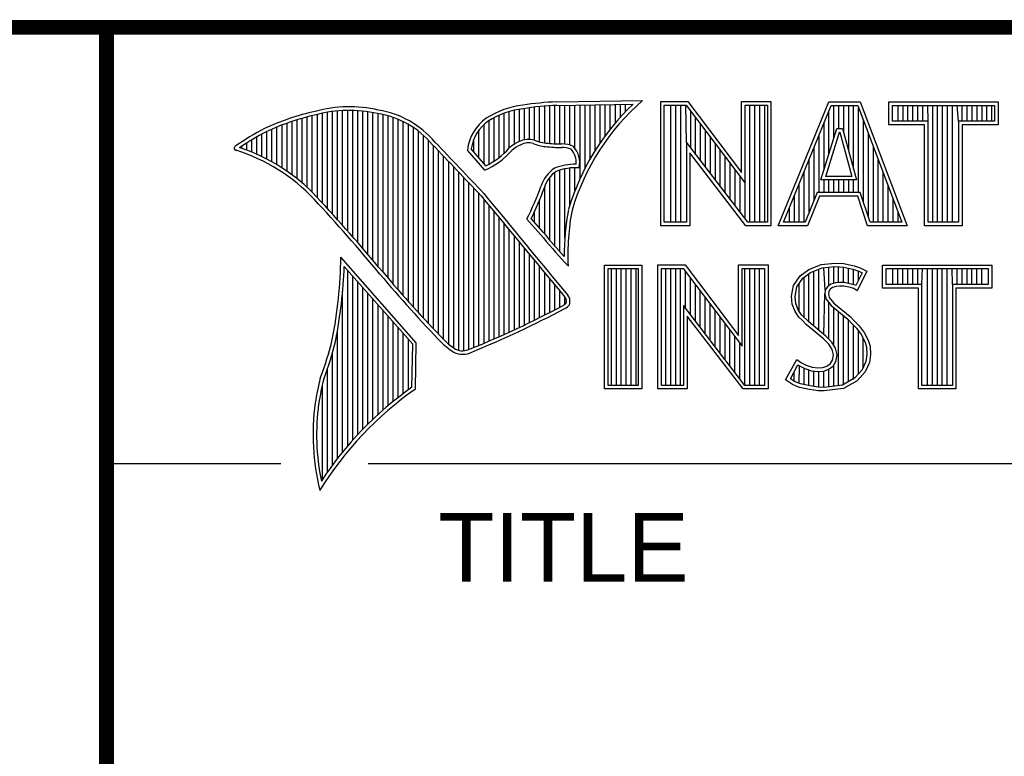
# Model space of a CAD drawing. Header units: inches. Extents: x 0 to 22, y 0 to 17.
# Tile 4 of 8: x 16.3 to 17.6, y 2 to 3. Entities that reach past the tile are written whole.
import ezdxf

# ---------------------------------------------------------------- set-up
doc = ezdxf.new("R2010")
doc.units = ezdxf.units.IN
doc.header["$LTSCALE"] = 1.21
doc.header["$MEASUREMENT"] = 0
doc.layers.get('0').update_dxf_attribs({"linetype": 'CONTINUOUS'})
doc.styles.get("Standard").update_dxf_attribs({"font": 'txt', "width": 0.8})

msp = doc.modelspace()

# ---------------------------------------------------------------- linework, layer by layer
at = {"color": 2, "linetype": 'CONTINUOUS'}
for p, q in [((16.3737, 2.9596), (21.5037, 2.9596)), ((16.3737, 2.9596), (16.3737, 1.2496)), ((16.375, 2.96), (21.5, 2.96)), ((16.9332, 2.8053), (16.9332, 2.849)), ((16.9401, 2.8077), (16.9401, 2.8499)), ((16.9469, 2.8082), (16.9469, 2.8509)), ((16.9537, 2.8069), (16.9537, 2.8518)), ((16.9606, 2.8048), (16.9606, 2.8525)), ((16.9674, 2.8034), (16.9674, 2.8531)), ((16.9742, 2.8027), (16.9742, 2.8536)), ((16.981, 2.8023), (16.981, 2.854)), ((16.9838, 2.8589), (17.0997, 2.8607)), ((16.9839, 2.8541), (17.087, 2.8557)), ((16.9879, 2.802), (16.9879, 2.8542)), ((16.9947, 2.8019), (16.9947, 2.8543)), ((17.0015, 2.8005), (17.0015, 2.8544)), ((17.0083, 2.7963), (17.0083, 2.8545)), ((17.0152, 2.755), (17.0152, 2.8546)), ((17.022, 2.7691), (17.022, 2.8547)), ((17.0288, 2.7817), (17.0288, 2.8548)), ((17.0357, 2.7931), (17.0357, 2.8549)), ((17.0425, 2.8035), (17.0425, 2.855)), ((17.0493, 2.8131), (17.0493, 2.8551)), ((17.0561, 2.822), (17.0561, 2.8552)), ((17.063, 2.8303), (17.063, 2.8553)), ((17.0698, 2.8381), (17.0698, 2.8554)), ((17.0766, 2.8454), (17.0766, 2.8555)), ((17.1243, 2.8592), (17.1609, 2.8592)), ((17.1243, 2.6915), (17.1243, 2.8592)), ((17.1291, 2.8543), (17.1585, 2.8543)), ((17.1291, 2.6963), (17.1291, 2.8543)), ((17.1381, 2.6963), (17.1381, 2.8543)), ((17.1447, 2.6963), (17.1447, 2.8543)), ((17.1514, 2.6963), (17.1514, 2.8543)), ((17.1589, 2.8042), (17.1581, 2.8543)), ((17.1585, 2.8543), (17.2383, 2.7492)), ((17.1609, 2.8592), (17.2334, 2.7636)), ((17.2334, 2.8592), (17.2732, 2.8592)), ((17.2334, 2.7636), (17.2334, 2.8592)), ((17.2383, 2.8543), (17.2684, 2.8543)), ((17.2383, 2.7492), (17.2383, 2.8543)), ((17.2449, 2.6963), (17.2449, 2.8543)), ((17.2515, 2.6963), (17.2515, 2.8543)), ((17.2582, 2.6963), (17.2582, 2.8543)), ((17.2649, 2.6963), (17.2649, 2.8543)), ((17.2684, 2.8543), (17.2684, 2.6963)), ((17.2732, 2.8592), (17.2732, 2.6915)), ((17.2831, 2.6915), (17.3516, 2.8591)), ((17.2903, 2.6964), (17.3548, 2.8542)), ((17.3516, 2.8591), (17.3938, 2.8591)), ((17.3548, 2.8542), (17.3905, 2.8542)), ((17.3583, 2.8098), (17.3583, 2.8542)), ((17.365, 2.8228), (17.365, 2.8542)), ((17.3717, 2.817), (17.3717, 2.8542)), ((17.3784, 2.7925), (17.3784, 2.8542)), ((17.385, 2.7679), (17.385, 2.8542)), ((17.3905, 2.8542), (17.4504, 2.6964)), ((17.3917, 2.7364), (17.3917, 2.851)), ((17.3938, 2.8591), (17.4574, 2.6915)), ((17.4327, 2.8591), (17.5802, 2.8591)), ((17.4327, 2.8278), (17.4327, 2.8591)), ((17.4375, 2.8542), (17.5753, 2.8542)), ((17.4375, 2.8327), (17.4375, 2.8542)), ((17.4451, 2.8327), (17.4451, 2.8542)), ((17.4518, 2.8327), (17.4518, 2.8542)), ((17.4585, 2.8327), (17.4585, 2.8542)), ((17.4652, 2.8327), (17.4652, 2.8542)), ((17.4718, 2.8327), (17.4718, 2.8542)), ((17.4785, 2.8327), (17.4785, 2.8542)), ((17.4859, 2.8327), (17.4852, 2.8542)), ((17.4919, 2.6964), (17.4919, 2.8542)), ((17.4985, 2.6964), (17.4985, 2.8542)), ((17.5052, 2.6964), (17.5052, 2.8542)), ((17.5119, 2.6964), (17.5119, 2.8542)), ((17.5186, 2.6964), (17.5186, 2.8542)), ((17.5269, 2.8327), (17.5252, 2.8542)), ((17.5319, 2.8327), (17.5319, 2.8542)), ((17.5386, 2.8327), (17.5386, 2.8542)), ((17.5453, 2.8327), (17.5453, 2.8542)), ((17.5519, 2.8327), (17.5519, 2.8542)), ((17.5586, 2.8327), (17.5586, 2.8542)), ((17.5653, 2.8327), (17.5653, 2.8542)), ((17.572, 2.8327), (17.572, 2.8542)), ((17.5753, 2.8542), (17.5753, 2.8327)), ((17.5802, 2.8591), (17.5802, 2.8278)), ((16.6397, 2.7492), (16.6397, 2.8367)), ((16.6465, 2.7431), (16.6465, 2.8386)), ((16.6533, 2.7366), (16.6533, 2.8403)), ((16.6602, 2.7295), (16.6602, 2.8419)), ((16.667, 2.7221), (16.667, 2.8435)), ((16.6738, 2.7146), (16.6738, 2.8449)), ((16.6806, 2.707), (16.6806, 2.8459)), ((16.6875, 2.6995), (16.6875, 2.8467)), ((16.6943, 2.6918), (16.6943, 2.8472)), ((16.7011, 2.6841), (16.7011, 2.8474)), ((16.708, 2.6764), (16.708, 2.8474)), ((16.7148, 2.6685), (16.7148, 2.847)), ((16.7216, 2.6607), (16.7216, 2.8465)), ((16.7284, 2.6527), (16.7284, 2.8456)), ((16.7353, 2.6447), (16.7353, 2.8445)), ((16.7421, 2.6366), (16.7421, 2.8431)), ((16.7489, 2.6285), (16.7489, 2.8417)), ((16.7557, 2.6204), (16.7557, 2.84)), ((16.7626, 2.6125), (16.7626, 2.8378)), ((16.7694, 2.6046), (16.7694, 2.8352)), ((16.8991, 2.7788), (16.8991, 2.8375)), ((16.9059, 2.7837), (16.9059, 2.8408)), ((16.9128, 2.7896), (16.9128, 2.8436)), ((16.9196, 2.7966), (16.9196, 2.8459)), ((16.9264, 2.8018), (16.9264, 2.8477)), ((17.1648, 2.7965), (17.1648, 2.8461)), ((17.1714, 2.7879), (17.1714, 2.8373)), ((17.3517, 2.7882), (17.3517, 2.8465)), ((16.5987, 2.7778), (16.5987, 2.8221)), ((16.6055, 2.7738), (16.6055, 2.8249)), ((16.6124, 2.7696), (16.6124, 2.8276)), ((16.6192, 2.765), (16.6192, 2.8301)), ((16.626, 2.7601), (16.626, 2.8325)), ((16.6329, 2.7549), (16.6329, 2.8347)), ((16.7762, 2.5968), (16.7762, 2.8321)), ((16.7831, 2.5891), (16.7831, 2.8284)), ((16.7899, 2.5815), (16.7899, 2.8242)), ((16.8855, 2.7749), (16.8855, 2.8281)), ((16.8923, 2.7747), (16.8923, 2.8335)), ((17.1781, 2.7792), (17.1781, 2.8285)), ((17.3409, 2.7533), (17.3624, 2.8228)), ((17.345, 2.7666), (17.345, 2.8302)), ((17.3624, 2.8228), (17.3701, 2.8228)), ((17.3701, 2.8228), (17.389, 2.7533)), ((17.3984, 2.7232), (17.3984, 2.8334)), ((17.481, 2.8278), (17.4327, 2.8278)), ((17.4859, 2.8327), (17.4375, 2.8327)), ((17.481, 2.6915), (17.481, 2.8278)), ((17.4859, 2.6964), (17.4859, 2.8327)), ((17.5753, 2.8327), (17.5269, 2.8327)), ((17.5269, 2.8327), (17.5269, 2.6964)), ((17.5802, 2.8278), (17.5318, 2.8278)), ((17.5318, 2.8278), (17.5318, 2.6915)), ((16.5782, 2.788), (16.5782, 2.8116)), ((16.5851, 2.7849), (16.5851, 2.8154)), ((16.5919, 2.7815), (16.5919, 2.819)), ((16.7967, 2.5739), (16.7967, 2.8193)), ((16.8035, 2.5665), (16.8035, 2.8136)), ((16.8718, 2.791), (16.8718, 2.8085)), ((16.8786, 2.783), (16.8786, 2.8206)), ((17.1848, 2.7705), (17.1848, 2.8197)), ((17.1915, 2.7618), (17.1915, 2.8109)), ((17.3383, 2.7364), (17.3383, 2.8138)), ((17.3475, 2.7581), (17.3659, 2.8179)), ((17.3659, 2.8179), (17.3664, 2.8179)), ((17.3664, 2.8179), (17.3827, 2.7581)), ((17.4051, 2.7034), (17.4051, 2.8158)), ((16.5578, 2.796), (16.5578, 2.7989)), ((16.5646, 2.7936), (16.5646, 2.8033)), ((16.5714, 2.7909), (16.5714, 2.8075)), ((16.8104, 2.5591), (16.8104, 2.807)), ((16.8172, 2.5519), (16.8172, 2.7996)), ((16.8877, 2.7723), (16.8682, 2.7952)), ((17.2418, 2.6963), (17.1589, 2.8042)), ((17.1589, 2.8042), (17.1589, 2.6963)), ((17.1981, 2.7531), (17.1981, 2.8021)), ((17.3316, 2.7267), (17.3316, 2.7975)), ((17.4118, 2.6964), (17.4118, 2.7982)), ((16.824, 2.5447), (16.824, 2.7924)), ((16.8308, 2.5375), (16.8308, 2.7853)), ((16.8864, 2.7664), (16.8632, 2.7937)), ((17.2395, 2.6915), (17.1637, 2.7899)), ((17.1637, 2.7899), (17.1637, 2.6915)), ((17.2048, 2.7445), (17.2048, 2.7933)), ((17.2115, 2.7358), (17.2115, 2.7845)), ((16.8377, 2.5314), (16.8377, 2.7781)), ((16.8445, 2.5262), (16.8445, 2.7709)), ((17.0015, 2.7195), (17.0015, 2.7694)), ((17.0083, 2.7388), (17.0083, 2.7698)), ((17.2182, 2.7271), (17.2182, 2.7757)), ((17.325, 2.7101), (17.325, 2.7812)), ((17.4184, 2.6964), (17.4184, 2.7806)), ((16.8513, 2.523), (16.8513, 2.7637)), ((16.8581, 2.5224), (16.8581, 2.7565)), ((16.9742, 2.672), (16.9742, 2.7568)), ((16.981, 2.664), (16.981, 2.7634)), ((16.9879, 2.6563), (16.9879, 2.7665)), ((16.9947, 2.6748), (16.9947, 2.7683)), ((17.2248, 2.7184), (17.2248, 2.7669)), ((17.2315, 2.7098), (17.2315, 2.7581)), ((17.3183, 2.6964), (17.3183, 2.7648)), ((17.3827, 2.7581), (17.3475, 2.7581)), ((17.4251, 2.6964), (17.4251, 2.763)), ((16.865, 2.5241), (16.865, 2.7493)), ((16.8718, 2.527), (16.8718, 2.7421)), ((16.9674, 2.6802), (16.9674, 2.7444)), ((17.2382, 2.7011), (17.2383, 2.7492)), ((17.3116, 2.6964), (17.3116, 2.7485)), ((17.389, 2.7533), (17.3409, 2.7533)), ((17.345, 2.7364), (17.345, 2.7533)), ((17.3517, 2.7364), (17.3517, 2.7533)), ((17.3583, 2.7364), (17.3583, 2.7533)), ((17.365, 2.7364), (17.365, 2.7533)), ((17.3717, 2.7364), (17.3717, 2.7533)), ((17.3784, 2.7364), (17.3784, 2.7533)), ((17.385, 2.7364), (17.385, 2.7533)), ((17.4318, 2.6964), (17.4318, 2.7455)), ((16.8786, 2.5298), (16.8786, 2.7348)), ((17.3049, 2.6964), (17.3049, 2.7322)), ((17.3356, 2.7364), (17.3195, 2.6964)), ((17.3388, 2.7316), (17.3228, 2.6915)), ((17.394, 2.7364), (17.3356, 2.7364)), ((17.3905, 2.7316), (17.3388, 2.7316)), ((17.4039, 2.6915), (17.3905, 2.7316)), ((17.4074, 2.6964), (17.394, 2.7364)), ((16.8855, 2.5327), (16.8855, 2.727)), ((16.8923, 2.5356), (16.8923, 2.7187)), ((16.9606, 2.6882), (16.9606, 2.7266)), ((17.2983, 2.6964), (17.2983, 2.7158)), ((17.4385, 2.6964), (17.4385, 2.7279)), ((16.8991, 2.5385), (16.8991, 2.7104)), ((16.9059, 2.5415), (16.9059, 2.7022)), ((16.9537, 2.696), (16.9537, 2.7109)), ((17.4451, 2.6964), (17.4451, 2.7103)), ((16.9128, 2.5446), (16.9128, 2.6939)), ((16.9616, 2.6797), (16.9434, 2.7005)), ((16.9653, 2.6828), (16.9492, 2.7013)), ((17.1637, 2.6915), (17.1243, 2.6915)), ((17.1589, 2.6963), (17.1291, 2.6963)), ((17.2732, 2.6915), (17.2395, 2.6915)), ((17.2684, 2.6963), (17.2418, 2.6963)), ((17.3228, 2.6915), (17.2831, 2.6915)), ((17.3195, 2.6964), (17.2903, 2.6964)), ((17.4574, 2.6915), (17.4039, 2.6915)), ((17.4504, 2.6964), (17.4074, 2.6964)), ((17.5318, 2.6915), (17.481, 2.6915)), ((17.5269, 2.6964), (17.4859, 2.6964)), ((16.9196, 2.5477), (16.9196, 2.6856)), ((16.9264, 2.5508), (16.9264, 2.6774)), ((16.9332, 2.554), (16.9332, 2.6691)), ((16.7939, 2.533), (16.6919, 2.6489)), ((16.9401, 2.5573), (16.9401, 2.6608)), ((16.9469, 2.5606), (16.9469, 2.6526)), ((16.789, 2.5312), (16.6964, 2.6365)), ((16.9537, 2.5639), (16.9537, 2.6443)), ((16.9606, 2.5673), (16.9606, 2.6361)), ((16.999, 2.637), (16.9946, 2.6418)), ((17.0482, 2.6383), (17.0988, 2.6383)), ((17.0482, 2.4708), (17.0482, 2.6383)), ((17.0988, 2.6383), (17.0988, 2.4708)), ((17.1205, 2.6385), (17.1571, 2.6385)), ((17.1205, 2.4708), (17.1205, 2.6385)), ((17.1571, 2.6385), (17.2296, 2.5429)), ((17.2296, 2.6385), (17.2694, 2.6385)), ((17.2296, 2.5429), (17.2296, 2.6385)), ((17.2694, 2.6385), (17.2694, 2.4708)), ((17.3245, 2.6324), (17.3412, 2.639)), ((17.3412, 2.639), (17.3596, 2.641)), ((17.3424, 2.6343), (17.3597, 2.6362)), ((17.3581, 2.6135), (17.3581, 2.636)), ((17.3596, 2.641), (17.372, 2.6402)), ((17.3597, 2.6362), (17.3713, 2.6354)), ((17.3647, 2.6146), (17.3647, 2.6358)), ((17.372, 2.6402), (17.3856, 2.6373)), ((17.3856, 2.6373), (17.3939, 2.6344)), ((17.4242, 2.6383), (17.5717, 2.6383)), ((17.4242, 2.607), (17.4242, 2.6383)), ((17.5717, 2.6383), (17.5717, 2.607)), ((16.7011, 2.3939), (16.7011, 2.6311)), ((16.708, 2.4018), (16.708, 2.6233)), ((16.9674, 2.5708), (16.9674, 2.6278)), ((17.0531, 2.6334), (17.0939, 2.6334)), ((17.0531, 2.4756), (17.0531, 2.6334)), ((17.0577, 2.4756), (17.0577, 2.6334)), ((17.0644, 2.4756), (17.0644, 2.6334)), ((17.071, 2.4756), (17.071, 2.6334)), ((17.0777, 2.4756), (17.0777, 2.6334)), ((17.0844, 2.4756), (17.0844, 2.6334)), ((17.0911, 2.4756), (17.0911, 2.6334)), ((17.0939, 2.6334), (17.0939, 2.4756)), ((17.1253, 2.6336), (17.1547, 2.6336)), ((17.1253, 2.4756), (17.1253, 2.6336)), ((17.1311, 2.4756), (17.1311, 2.6336)), ((17.1378, 2.4756), (17.1378, 2.6336)), ((17.1445, 2.4756), (17.1445, 2.6336)), ((17.1511, 2.4756), (17.1511, 2.6336)), ((17.1547, 2.6336), (17.2345, 2.5284)), ((17.1578, 2.5799), (17.1578, 2.6295)), ((17.2345, 2.6336), (17.2646, 2.6336)), ((17.2345, 2.5284), (17.2345, 2.6336)), ((17.2379, 2.4756), (17.2379, 2.6336)), ((17.2446, 2.4756), (17.2446, 2.6336)), ((17.2513, 2.4756), (17.2513, 2.6336)), ((17.2579, 2.4756), (17.2579, 2.6336)), ((17.2646, 2.6336), (17.2646, 2.4756)), ((17.3037, 2.6105), (17.3127, 2.6238)), ((17.3127, 2.6238), (17.3245, 2.6324)), ((17.3162, 2.6204), (17.3269, 2.6281)), ((17.3247, 2.561), (17.3247, 2.6265)), ((17.3269, 2.6281), (17.3424, 2.6343)), ((17.3314, 2.5555), (17.3314, 2.6299)), ((17.338, 2.5499), (17.338, 2.6326)), ((17.3466, 2.6041), (17.3447, 2.6345)), ((17.3514, 2.6103), (17.3514, 2.6353)), ((17.3713, 2.6354), (17.3843, 2.6326)), ((17.3714, 2.6146), (17.3714, 2.6353)), ((17.3781, 2.6134), (17.3781, 2.6339)), ((17.3843, 2.6326), (17.3921, 2.6299)), ((17.3848, 2.6117), (17.3848, 2.6324)), ((17.3966, 2.6278), (17.3879, 2.6106)), ((17.4031, 2.6301), (17.3899, 2.6036)), ((17.3914, 2.6176), (17.3914, 2.6301)), ((17.3921, 2.6299), (17.3966, 2.6278)), ((17.3939, 2.6344), (17.4031, 2.6301)), ((17.429, 2.6334), (17.5669, 2.6334)), ((17.429, 2.6119), (17.429, 2.6334)), ((17.4382, 2.6119), (17.4382, 2.6334)), ((17.4448, 2.6119), (17.4448, 2.6334)), ((17.4515, 2.6119), (17.4515, 2.6334)), ((17.4582, 2.6119), (17.4582, 2.6334)), ((17.4649, 2.6119), (17.4649, 2.6334)), ((17.4716, 2.6119), (17.4716, 2.6334)), ((17.4774, 2.6119), (17.4782, 2.6334)), ((17.4849, 2.4756), (17.4849, 2.6334)), ((17.4916, 2.4756), (17.4916, 2.6334)), ((17.4983, 2.4756), (17.4983, 2.6334)), ((17.5049, 2.4756), (17.5049, 2.6334)), ((17.5116, 2.4756), (17.5116, 2.6334)), ((17.5185, 2.6119), (17.5183, 2.6334)), ((17.525, 2.6119), (17.525, 2.6334)), ((17.5316, 2.6119), (17.5316, 2.6334)), ((17.5383, 2.6119), (17.5383, 2.6334)), ((17.545, 2.6119), (17.545, 2.6334)), ((17.5517, 2.6119), (17.5517, 2.6334)), ((17.5583, 2.6119), (17.5583, 2.6334)), ((17.5669, 2.6334), (17.5669, 2.6119)), ((16.7148, 2.4093), (16.7148, 2.6156)), ((16.9742, 2.5743), (16.9742, 2.6195)), ((16.981, 2.5778), (16.981, 2.6113)), ((17.1645, 2.5712), (17.1645, 2.6207)), ((17.1712, 2.5625), (17.1712, 2.6119)), ((17.3009, 2.5961), (17.3037, 2.6105)), ((17.3083, 2.6086), (17.3162, 2.6204)), ((17.3113, 2.5744), (17.3113, 2.6131)), ((17.318, 2.5677), (17.318, 2.6217)), ((17.3497, 2.609), (17.3466, 2.6041)), ((17.3543, 2.6124), (17.3497, 2.609)), ((17.3604, 2.6142), (17.3543, 2.6124)), ((17.3614, 2.6094), (17.3565, 2.6079)), ((17.3664, 2.6148), (17.3604, 2.6142)), ((17.3665, 2.6099), (17.3614, 2.6094)), ((17.3726, 2.6145), (17.3664, 2.6148)), ((17.372, 2.6097), (17.3665, 2.6099)), ((17.3807, 2.6079), (17.372, 2.6097)), ((17.3819, 2.6126), (17.3726, 2.6145)), ((17.3873, 2.6109), (17.3819, 2.6126)), ((17.3879, 2.6106), (17.3873, 2.6109)), ((17.4774, 2.6119), (17.429, 2.6119)), ((17.4774, 2.4756), (17.4774, 2.6119)), ((17.5669, 2.6119), (17.5185, 2.6119)), ((17.5185, 2.6119), (17.5185, 2.4756)), ((16.6943, 2.3857), (16.6943, 2.603)), ((16.7216, 2.4165), (16.7216, 2.6078)), ((16.7284, 2.4233), (16.7284, 2.6001)), ((16.9879, 2.5814), (16.9879, 2.603)), ((17.1778, 2.5539), (17.1778, 2.6031)), ((17.302, 2.5852), (17.3009, 2.5961)), ((17.3058, 2.5959), (17.3083, 2.6086)), ((17.3068, 2.5863), (17.3058, 2.5959)), ((17.3447, 2.5443), (17.3461, 2.5993)), ((17.3466, 2.6041), (17.3461, 2.5993)), ((17.3461, 2.5993), (17.3477, 2.5922)), ((17.3513, 2.6025), (17.351, 2.5996)), ((17.351, 2.5996), (17.3521, 2.5944)), ((17.3533, 2.6056), (17.3513, 2.6025)), ((17.3565, 2.6079), (17.3533, 2.6056)), ((17.3853, 2.6065), (17.3807, 2.6079)), ((17.3899, 2.6036), (17.3853, 2.6065)), ((17.4726, 2.607), (17.4242, 2.607)), ((17.4726, 2.4708), (17.4726, 2.607)), ((17.5717, 2.607), (17.5233, 2.607)), ((17.5233, 2.607), (17.5233, 2.4708)), ((16.7353, 2.4299), (16.7353, 2.5923)), ((16.7421, 2.4363), (16.7421, 2.5846)), ((16.9947, 2.5853), (16.9947, 2.5948)), ((17.238, 2.4756), (17.1551, 2.5834)), ((17.1551, 2.5834), (17.1551, 2.4756)), ((17.1845, 2.5452), (17.1845, 2.5943)), ((17.1912, 2.5365), (17.1912, 2.5855)), ((17.3058, 2.5754), (17.302, 2.5852)), ((17.3101, 2.5777), (17.3068, 2.5863)), ((17.3477, 2.5922), (17.3547, 2.5835)), ((17.3514, 2.5381), (17.3514, 2.5876)), ((17.3521, 2.5944), (17.3582, 2.5869)), ((17.3547, 2.5835), (17.3771, 2.5649)), ((17.3582, 2.5869), (17.3804, 2.5685)), ((16.7489, 2.4424), (16.7489, 2.5768)), ((16.7557, 2.4482), (16.7557, 2.569)), ((17.2356, 2.4708), (17.1599, 2.5692)), ((17.1599, 2.5692), (17.1599, 2.4708)), ((17.1979, 2.5278), (17.1979, 2.5767)), ((17.3109, 2.5679), (17.3058, 2.5754)), ((17.3147, 2.571), (17.3101, 2.5777)), ((17.3243, 2.5614), (17.3147, 2.571)), ((17.3581, 2.5298), (17.3581, 2.5807)), ((17.3647, 2.4755), (17.3647, 2.5752)), ((17.3714, 2.4763), (17.3714, 2.5696)), ((16.7626, 2.4538), (16.7626, 2.5613)), ((17.2045, 2.5192), (17.2045, 2.5679)), ((17.2112, 2.5105), (17.2112, 2.5591)), ((17.3153, 2.5636), (17.3109, 2.5679)), ((17.321, 2.5578), (17.3153, 2.5636)), ((17.3441, 2.5385), (17.321, 2.5578)), ((17.3474, 2.5421), (17.3243, 2.5614)), ((17.3771, 2.5649), (17.383, 2.559)), ((17.3781, 2.4808), (17.3781, 2.5639)), ((17.3804, 2.5685), (17.3864, 2.5624)), ((17.383, 2.559), (17.3888, 2.5529)), ((17.3848, 2.4834), (17.3848, 2.5571)), ((17.3864, 2.5624), (17.3925, 2.5561)), ((17.3925, 2.5561), (17.3994, 2.5472)), ((16.6875, 2.377), (16.6875, 2.5502)), ((16.7694, 2.4592), (16.7694, 2.5535)), ((16.7762, 2.4644), (16.7762, 2.5458)), ((17.2179, 2.5018), (17.2179, 2.5503)), ((17.3888, 2.5529), (17.3953, 2.5446)), ((17.3914, 2.4908), (17.3914, 2.5495)), ((17.3953, 2.5446), (17.4001, 2.535)), ((17.3994, 2.5472), (17.4046, 2.5368)), ((16.7831, 2.4694), (16.7831, 2.538)), ((16.788, 2.4729), (16.789, 2.5312)), ((16.7927, 2.4704), (16.7939, 2.533)), ((17.2246, 2.4931), (17.2246, 2.5415)), ((17.2312, 2.4844), (17.2312, 2.5327)), ((17.3516, 2.5311), (17.3441, 2.5385)), ((17.3554, 2.5341), (17.3474, 2.5421)), ((17.3559, 2.5241), (17.3516, 2.5311)), ((17.3604, 2.5261), (17.3554, 2.5341)), ((17.3981, 2.4982), (17.3981, 2.5389)), ((17.4001, 2.535), (17.4024, 2.5275)), ((17.4046, 2.5368), (17.4072, 2.5285)), ((16.6806, 2.368), (16.6806, 2.52)), ((17.3579, 2.5169), (17.3559, 2.5241)), ((17.3565, 2.5097), (17.3579, 2.5169)), ((17.3629, 2.5171), (17.3604, 2.5261)), ((17.3611, 2.5079), (17.3629, 2.5171)), ((17.4031, 2.5174), (17.4016, 2.5077)), ((17.4024, 2.5275), (17.4031, 2.5174)), ((17.408, 2.5172), (17.4063, 2.5063)), ((17.4072, 2.5285), (17.408, 2.5172)), ((17.2931, 2.483), (17.3081, 2.5106)), ((17.2995, 2.4845), (17.3097, 2.5034)), ((17.3081, 2.5106), (17.3144, 2.506)), ((17.3097, 2.5034), (17.3119, 2.5018)), ((17.3144, 2.506), (17.3207, 2.5028)), ((17.3207, 2.5028), (17.3291, 2.5)), ((17.3487, 2.5017), (17.3536, 2.5051)), ((17.3536, 2.5051), (17.3565, 2.5097)), ((17.3572, 2.5017), (17.3611, 2.5079)), ((17.3581, 2.4746), (17.3581, 2.5024)), ((17.4016, 2.5077), (17.3967, 2.4966)), ((17.4063, 2.5063), (17.4008, 2.4939)), ((16.6738, 2.3584), (16.6738, 2.4982)), ((17.3047, 2.481), (17.3047, 2.4941)), ((17.3113, 2.478), (17.3119, 2.5018)), ((17.3119, 2.5018), (17.3189, 2.4983)), ((17.318, 2.4765), (17.318, 2.4986)), ((17.3189, 2.4983), (17.328, 2.4952)), ((17.3247, 2.475), (17.3247, 2.4963)), ((17.328, 2.4952), (17.3365, 2.4942)), ((17.3291, 2.5), (17.3366, 2.4991)), ((17.3314, 2.474), (17.3314, 2.4948)), ((17.3365, 2.4942), (17.3446, 2.4949)), ((17.3366, 2.4991), (17.3435, 2.4997)), ((17.338, 2.473), (17.338, 2.494)), ((17.3435, 2.4997), (17.3487, 2.5017)), ((17.3446, 2.4949), (17.351, 2.4974)), ((17.3447, 2.4728), (17.3447, 2.4949)), ((17.351, 2.4974), (17.3572, 2.5017)), ((17.3514, 2.4737), (17.3514, 2.4975)), ((17.3967, 2.4966), (17.3868, 2.4857)), ((17.4008, 2.4939), (17.3899, 2.4818)), ((16.667, 2.3482), (16.667, 2.477)), ((17.3026, 2.4766), (17.2931, 2.483)), ((17.3049, 2.4809), (17.2995, 2.4845)), ((17.3118, 2.4729), (17.3026, 2.4766)), ((17.3132, 2.4775), (17.3049, 2.4809)), ((17.3262, 2.4748), (17.3132, 2.4775)), ((17.3699, 2.4761), (17.345, 2.4729)), ((17.3868, 2.4857), (17.3699, 2.4761)), ((17.3899, 2.4818), (17.3714, 2.4714)), ((17.0988, 2.4708), (17.0482, 2.4708)), ((17.0939, 2.4756), (17.0531, 2.4756)), ((17.1599, 2.4708), (17.1205, 2.4708)), ((17.1551, 2.4756), (17.1253, 2.4756)), ((17.2694, 2.4708), (17.2356, 2.4708)), ((17.2646, 2.4756), (17.238, 2.4756)), ((17.3254, 2.47), (17.3118, 2.4729)), ((17.3369, 2.4683), (17.3254, 2.47)), ((17.3373, 2.4731), (17.3262, 2.4748)), ((17.3452, 2.468), (17.3369, 2.4683)), ((17.345, 2.4729), (17.3373, 2.4731)), ((17.3714, 2.4714), (17.3452, 2.468)), ((17.5233, 2.4708), (17.4726, 2.4708)), ((17.5185, 2.4756), (17.4774, 2.4756)), ((16.375, 2.37), (16.6109, 2.37)), ((16.7288, 2.37), (21.5, 2.37))]:
    msp.add_line(p, q, dxfattribs=at)
at = {"color": 7, "linetype": 'CONTINUOUS', "const_width": 0.02}
for points in [[(13.6, 2.9595), (21.5, 2.96)], [(16.375, 2.96), (16.375, 0.5)]]:
    msp.add_lwpolyline(points, dxfattribs=at)
at = {"color": 2, "linetype": 'CONTINUOUS'}
for centre, radius, start, end in [((16.7034, 2.6747), 0.1775, 77.2819, 105.0682), ((16.9502, 2.7423), 0.1128, 96.3009, 123.1685), ((16.9502, 2.7423), 0.108, 96.2443, 123.1259), ((17.0005, 2.4511), 0.4082, 92.3475, 98.8367), ((17.0005, 2.4511), 0.4034, 92.3569, 98.8525), ((17.308, 2.6221), 0.3216, 133.4014, 163.4571), ((17.308, 2.6221), 0.3168, 131.1193, 163.4132), ((16.7315, 2.5144), 0.3399, 102.6162, 114.8514), ((16.7315, 2.5144), 0.3351, 102.5989, 114.8296), ((16.7034, 2.6747), 0.1727, 77.2314, 105.1003), ((16.7222, 2.7226), 0.1221, 40.1653, 80.8429), ((16.7222, 2.7226), 0.1269, 40.2333, 80.7735), ((16.923, 2.7875), 0.0602, 125.032, 174.0466), ((16.7759, 2.4698), 0.3996, 117.9347, 124.5691), ((16.923, 2.7875), 0.0554, 125.1142, 171.9572), ((16.7759, 2.4698), 0.3948, 117.954, 124.0374), ((16.5507, 2.7963), 0.00298, 121.3543, 265.8048), ((16.4772, 2.5601), 0.2493, 43.1664, 71.8497), ((9.1994, -4.4938), 10.5463, 43.2461, 43.76704), ((9.199, -4.4944), 10.5518, 43.24607, 43.76701), ((16.8429, 2.8642), 0.1022, 295.9966, 318.5916), ((16.9517, 2.7612), 0.0478, 112.9196, 132.2699), ((16.9517, 2.7612), 0.043, 112.6662, 131.9321), ((16.9455, 2.7813), 0.0269, 72.6128, 117.3853), ((16.9455, 2.7813), 0.0221, 72.9381, 117.8635), ((16.977, 2.8697), 0.0718, 249.5515, 263.1636), ((16.977, 2.8697), 0.067, 249.4455, 263.1373), ((16.9944, 3.0501), 0.253, 264.1107, 269.1006), ((16.9944, 3.0501), 0.2482, 264.1189, 269.068), ((16.9917, 2.7681), 0.0339, 64.4685, 92.2537), ((16.9917, 2.7681), 0.0291, 66.3231, 92.5053), ((16.9825, 2.7769), 0.0323, 347.1178, 42.4037), ((16.4773, 2.5601), 0.2445, 43.1672, 72.5708), ((16.8429, 2.8642), 0.107, 293.9928, 318.4439), ((16.9825, 2.7769), 0.0275, 355.2987, 40.4494), ((17.0047, 2.732), 0.0441, 122.6948, 163.4996), ((17.0094, 2.698), 0.0767, 89.6565, 111.8738), ((17.0094, 2.698), 0.0719, 86.3769, 111.5054), ((17.0047, 2.732), 0.0393, 123.3496, 163.7165), ((16.5488, 2.8964), 0.4406, 333.6063, 339.8409), ((16.5488, 2.8963), 0.4454, 334.022, 339.8635), ((14.6639, 0.8852), 2.7178, 39.9159, 42.7668), ((117.205, 85.4976), 130.0576, 219.522219, 219.6006), ((117.1292, 85.4341), 129.954, 219.521832, 219.600442), ((14.6645, 0.8858), 2.7122, 39.9143, 42.7655), ((17.3248, 2.6518), 0.3309, 169.2392, 180.3763), ((17.3248, 2.6518), 0.3261, 169.2807, 182.6075), ((17.5234, 3.1364), 0.724, 219.1087, 223.0885), ((17.5234, 3.1364), 0.7192, 219.1032, 222.5932), ((16.0461, 2.6599), 0.6459, 349.0852, 359.0204), ((16.0461, 2.6599), 0.6507, 349.0758, 357.94), ((18.1342, 3.7937), 1.815, 220.0434, 224.0127), ((18.1343, 3.7937), 1.8102, 220.042, 224.0069), ((16.9709, 2.5786), 0.0336, 24.6866, 34.3242), ((16.3916, 3.7016), 1.269, 291.9871, 298.2491), ((16.98, 2.6057), 0.0252, 299.2501, 311.2614), ((16.98, 2.6057), 0.03, 299.1847, 314.8198), ((16.9709, 2.5786), 0.0288, 26.3697, 33.9), ((16.9687, 2.5899), 0.028, 353.6797, 3.043), ((16.9687, 2.5899), 0.0328, 350.4758, 4.7759), ((16.3917, 3.7016), 1.2737, 291.9984, 298.2504), ((16.2632, 2.6388), 0.4292, 339.0712, 346.3669), ((16.2632, 2.6388), 0.434, 339.1085, 346.381), ((16.9079, 2.6176), 0.116, 227.0911, 236.9191), ((16.9079, 2.6176), 0.1112, 227.1627, 236.7917), ((16.8565, 2.5437), 0.0261, 242.8484, 298.0511), ((16.8565, 2.5437), 0.0213, 243.4913, 298.7009), ((17.0658, 2.3848), 0.4141, 165.9359, 170.6858), ((17.0658, 2.3848), 0.4093, 165.9761, 170.6762), ((17.0508, 2.0969), 0.454, 124.6428, 148.5563), ((17.0508, 2.0969), 0.4588, 124.9509, 147.098), ((16.9723, 2.4095), 0.318, 172.3562, 193.7958), ((16.9723, 2.4095), 0.3132, 172.3688, 191.6866)]:
    msp.add_arc(centre, radius, start, end, dxfattribs=at)

# ---------------------------------------------------------------- texts
msp.add_text('TITLE', height=0.093, dxfattribs=at).set_placement((16.8235, 2.21))

doc.saveas('drawing.dxf')
